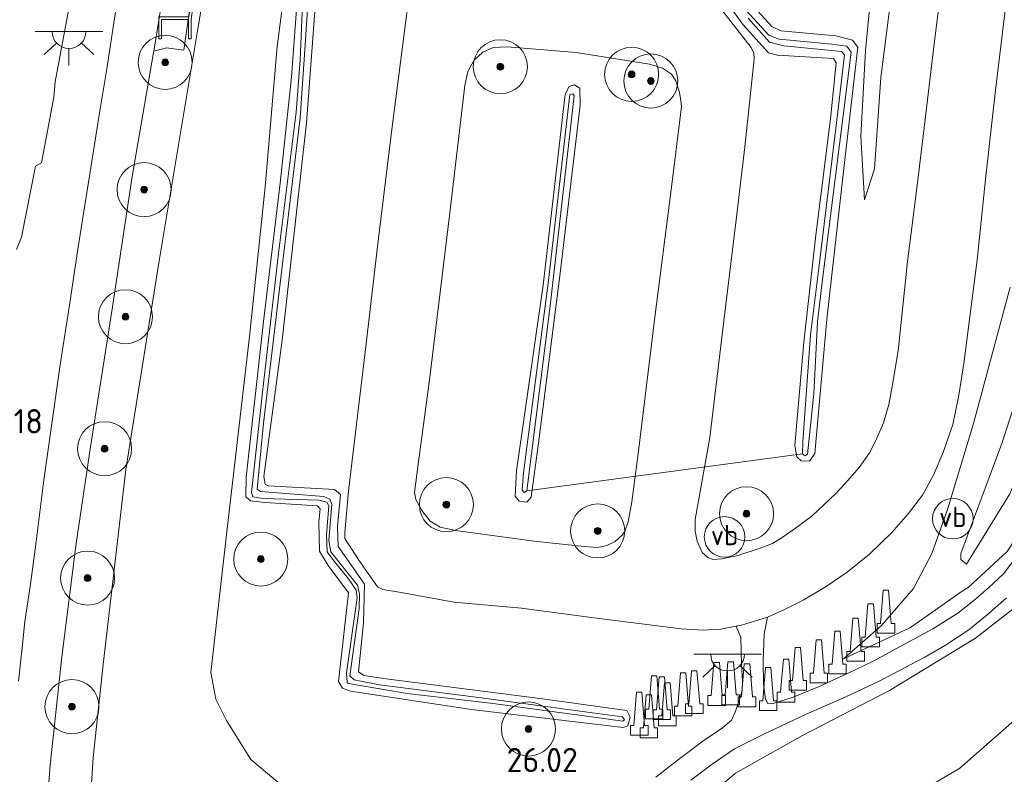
# Model space of a CAD drawing. Extents: x 184075 to 186166, y 346026 to 349063.
# Tile 8 of 136: x 184403 to 184476, y 346541 to 346597. Entities that reach past the tile are written whole.
import ezdxf
from ezdxf.enums import TextEntityAlignment as Align

# ---------------------------------------------------------------- set-up
doc = ezdxf.new("R2010")
doc.units = 0
for name, color, linetype, lineweight in [('B-ME-BV-GELEIDECONSTRUCTIE-S', 210, 'Continuous', 25), ('B-ME-GR-BOOM-S', 90, 'Continuous', 25), ('B-ME-GR-GRAS-GV', 60, 'Continuous', 13), ('B-ME-GR-HAAG-G', 90, 'GR-HAAG1', 13), ('B-ME-GW-TALUD_KRUIN-G', 90, 'Continuous', 18), ('B-ME-GW-TALUD_TEEN-G', 90, 'Continuous', 18), ('B-ME-IE-MEUBILAIR_WEGMEUBILAIR-S', 7, 'Continuous', 25), ('B-ME-IE-TERREINAFSCHEIDING_DOORGANG-G', 210, 'Continuous', 18), ('B-ME-IE-TERREINAFSCHEIDING_KUNSTMATIG_HEKWERK-G', 20, 'IE-TERREINAFSCHEIDING-KUNSTMATIG', 18), ('B-ME-KW-KUNSTWERK_DUIKER-G', 170, 'Continuous', 18), ('B-ME-OG-HOOGTEPUNT-S', 7, 'Continuous', 25), ('B-ME-OG-TERREIN_GROEN_TUIN-GV', 7, 'Continuous', 18), ('B-ME-OG-WATER_SLOOT-G', 120, 'Continuous', 18), ('B-ME-OG-WATER_SLOOT-GV', 120, 'Continuous', 18), ('B-ME-VH-VERHARDING_ASFALT-GV', 252, 'Continuous', 18), ('B-ME-VH-VERHARDING_HALFVERHARDING-GV', 252, 'Continuous', 18), ('B-ME-VH-VERHARDING_STRAATBAKSTEEN-GV', 252, 'Continuous', 18), ('B-ME-VW-VERKEERSTEKEN_DRAAGCONSTRUCTIE-S', 7, 'Continuous', 25)]:
    doc.layers.add(name, color=color, linetype=linetype, lineweight=lineweight)
doc.styles.add('NLCS-ISO', font='NLCS-ISO.ttf')
doc.styles.add('NLCS-ISO-ANNOTATIVE-T18', font='NLCS-ISO.ttf', dxfattribs={"height": 1.8})
doc.linetypes.add('GR-HAAG1', pattern='A,6,[176,NLCS.SHX,S=0.125,R=0,X=0,Y=0],-2', length=8)
doc.linetypes.add('IE-TERREINAFSCHEIDING-KUNSTMATIG', pattern='A,4,[82,NLCS.SHX,S=0.75,R=90,X=0,Y=0],4,-2', length=10)

# ---------------------------------------------------------------- blocks, each defined once
blk = doc.blocks.new('SAL-HOOGTELABEL-SO')
at = {"color": 0, "linetype": 'ByBlock', "lineweight": -2, "style": 'NLCS-ISO-ANNOTATIVE-T18'}
blk.add_attdef('HOOGTE', text='', height=1.8, dxfattribs=at).set_placement((2.788, 0), align=Align.RIGHT)
blk = doc.blocks.new('SIE-WEG_GELEIDECONSTRUCTIE-SO')
at = {"color": 0, "linetype": 'ByBlock', "lineweight": 18}
blk.add_lwpolyline([(0.402, -0.867), (0.202, 1.587), (-0.202, 1.587), (-0.402, -0.867), (-0.65, -0.867), (-0.65, -1.587), (0.65, -1.587), (0.65, -0.867)], close=True, dxfattribs=at)
blk = doc.blocks.new('SIE-WEG_ZITBANK-SO')
at = {"color": 0, "linetype": 'ByBlock', "lineweight": 18}
blk.add_lwpolyline([(-0.912, -1.631), (-0.912, -0.2), (1.088, -0.2), (1.088, -1.631), (1.288, -1.631), (1.288, -0.212), (1.536, 1.777), (1.335, 1.777), (1.113, 0), (-1.112, 0), (-1.112, -1.631)], close=True, dxfattribs=at)
blk = doc.blocks.new('SGR-BOOM_01-SO')
at = {"linetype": 'ByBlock', "lineweight": 18}
h = blk.add_hatch(color=0, dxfattribs=at)
h.dxf.hatch_style = 1
edge = h.paths.add_edge_path()
edge.add_arc((0, 0), 0.25, 0, 360)
at = {"color": 0, "linetype": 'ByBlock', "lineweight": 18}
for radius in [2, 0.25]:
    blk.add_circle((0, 0), radius, dxfattribs=at)
blk = doc.blocks.new('SKL-ET_OV_LICHTPUNT-SO')
at = {"color": 0, "linetype": 'ByBlock', "lineweight": 18}
for points in [[(-1.25, 0), (-2.5, 0)], [(1.25, 0), (2.5, 0)], [(-0.915, -0.851), (-1.831, -1.703)], [(0, -1.25), (0, -2.5)], [(0.915, -0.851), (1.831, -1.703)]]:
    blk.add_lwpolyline(points, dxfattribs=at)
blk.add_lwpolyline([(0, 0), (1.25, 0, -1), (-1.25, 0)], format="xyb", close=True, dxfattribs=at)
blk = doc.blocks.new('SIE-WEG_PAAL_VERKEERSBORD-SO')
at = {"color": 0, "linetype": 'ByBlock', "lineweight": 18}
blk.add_circle((0, 0), 1.5, dxfattribs=at)
at = {"color": 0, "linetype": 'ByBlock', "lineweight": 18, "style": 'NLCS-ISO'}
blk.add_text('vb', height=1.5, dxfattribs=at).set_placement((0, 0.132), align=Align.MIDDLE_CENTER)

msp = doc.modelspace()

# ---------------------------------------------------------------- linework, layer by layer
at = {"layer": 'B-ME-GR-GRAS-GV'}
for points in [[(184418.291, 346608.666, 27.959), (184416.167, 346595.923, 27.831), (184413.299, 346578.773, 27.804), (184410.844, 346563.313, 27.817), (184409.159, 346548.902, 27.906), (184408.412, 346542.017, 27.993), (184407.395, 346525.679, 28.115)], [(184407.395, 346525.679, 28.115), (184408.412, 346542.017, 27.993), (184409.159, 346548.902, 27.906), (184410.844, 346563.313, 27.817), (184413.299, 346578.773, 27.804), (184416.167, 346595.923, 27.831), (184418.291, 346608.666, 27.959)], [(184404.7, 346534.36, 28.195), (184405.233, 346541.435, 28.164), (184406.111, 346549.462, 28.065), (184407.17, 346557.836, 28.043), (184408.224, 346565, 27.999), (184409.794, 346575.032, 27.959), (184411.314, 346584.997, 27.927), (184412.883, 346594.174, 27.94), (184412.9, 346594.279, 27.94), (184413.854, 346594.522, 27.858), (184415.131, 346594.357, 27.783), (184416.11, 346601.304, 27.8)], [(184466.24, 346601.286, 26.403), (184465.59, 346594.341, 26.369), (184465.232, 346587.995, 26.49), (184465.504, 346583.269, 26.494), (184466.235, 346585.562, 26.713), (184466.721, 346592.336, 26.93), (184467.825, 346601.041, 27.337)], [(184467.825, 346601.041, 27.337), (184466.721, 346592.336, 26.93), (184466.235, 346585.562, 26.713), (184465.504, 346583.269, 26.494), (184465.232, 346587.995, 26.49), (184465.59, 346594.341, 26.369), (184466.24, 346601.286, 26.403)], [(184423.504, 346539.007, 26.283), (184420.079, 346541.863, 26.384), (184418.294, 346544.758, 26.405), (184417.507, 346546.334, 26.38), (184417.119, 346548.303, 26.331), (184418.325, 346558.932, 26.259), (184419.983, 346573.156, 26.235), (184421.143, 346584.24, 26.186), (184422.041, 346594.621, 26.302), (184422.87, 346601.079, 26.315)], [(184422.87, 346601.079, 26.315), (184422.041, 346594.621, 26.302), (184421.143, 346584.24, 26.186), (184419.983, 346573.156, 26.235), (184418.325, 346558.932, 26.259), (184417.119, 346548.303, 26.331), (184417.507, 346546.334, 26.38), (184418.294, 346544.758, 26.405), (184420.079, 346541.863, 26.384), (184423.504, 346539.007, 26.283)], [(184471.415, 346600.864, 27.482), (184470.647, 346594.637, 27.103), (184469.925, 346588.609, 26.845), (184469.319, 346583.743, 26.619), (184468.685, 346578.705, 26.448), (184468.347, 346575.408, 26.355), (184467.987, 346572.117, 26.307), (184467.558, 346569.474, 26.32), (184467.3, 346568.135, 26.324), (184466.914, 346566.771, 26.323), (184466.344, 346565.472, 26.33), (184465.865, 346564.562, 26.346), (184465.108, 346563.463, 26.345), (184464.272, 346562.503, 26.331), (184463.421, 346561.569, 26.324), (184462.5, 346560.719, 26.333), (184461.631, 346559.9, 26.333), (184460.405, 346558.977, 26.329), (184459.491, 346558.347, 26.323), (184458.699, 346557.855, 26.335), (184457.721, 346557.473, 26.326), (184456.136, 346556.966, 26.322), (184454.978, 346556.715, 26.329), (184454.3, 346556.663, 26.342), (184453.902, 346556.812, 26.337), (184453.498, 346557.173, 26.336), (184453.128, 346558.014, 26.318), (184452.978, 346558.749, 26.309), (184452.981, 346559.615, 26.346), (184454.069, 346565.69, 26.294), (184455.1, 346574.321, 26.324), (184456.017, 346581.802, 26.305), (184456.638, 346587.209, 26.344), (184457.185, 346592.3, 26.281), (184457.329, 346593.721, 26.286), (184457.312, 346594.125, 26.31), (184457.122, 346594.547, 26.316), (184454.996, 346597.277, 26.294)], [(184423.985, 346599.478, 25.899), (184423.731, 346593.635, 25.857), (184423.441, 346589.777, 25.935), (184422.131, 346579.296, 25.919), (184420.945, 346569.05, 25.847), (184420.14, 346561.624, 25.855), (184420.244, 346561.293, 25.86), (184420.982, 346561.176, 25.855), (184425.116, 346561.058, 25.908), (184425.723, 346560.916, 25.93), (184425.853, 346560.635, 25.923), (184425.681, 346558.476, 25.86), (184425.726, 346557.24, 25.846), (184426.159, 346556.652, 25.857), (184427.389, 346555.125, 25.881), (184427.874, 346554.399, 25.903), (184427.948, 346553.825, 25.898), (184427.167, 346548.287, 25.838), (184427.208, 346547.567, 25.838), (184427.314, 346547.487, 25.837), (184431.649, 346546.737, 25.819), (184437.834, 346546.042, 25.708), (184445.833, 346544.95, 25.678), (184447.625, 346544.697, 25.626), (184447.746, 346544.795, 25.636), (184447.601, 346545.009, 25.632), (184445.364, 346545.324, 25.644), (184436.765, 346546.472, 25.721), (184429.601, 346547.383, 25.784), (184427.741, 346547.763, 25.811), (184427.421, 346548.06, 25.819), (184428.095, 346553.025, 25.921), (184428.122, 346554.091, 25.93), (184427.973, 346554.766, 25.91), (184426, 346557.218, 25.919), (184425.852, 346558.074, 25.893), (184426.074, 346560.75, 25.944), (184425.927, 346561.133, 25.941), (184425.487, 346561.333, 25.93), (184420.796, 346561.693, 25.903), (184420.557, 346561.86, 25.898), (184421.035, 346566.759, 25.891), (184422.332, 346577.717, 25.895), (184423.744, 346589.345, 25.88), (184424.116, 346594.742, 25.827), (184424.391, 346598.951, 25.878)], [(184423.565, 346598.755, 26.311), (184423.097, 346592.35, 26.246), (184422.252, 346584.515, 26.231), (184421.023, 346574.265, 26.236), (184419.751, 346562.759, 26.235), (184419.727, 346561.289, 26.262), (184420.067, 346561.014, 26.232), (184421.121, 346560.879, 26.213), (184425.034, 346560.646, 26.362), (184425.228, 346560.405, 26.376), (184425.117, 346559.457, 26.364), (184425.18, 346557.285, 26.36), (184425.805, 346556.206, 26.368), (184427.324, 346554.194, 26.369), (184426.572, 346547.646, 26.265), (184426.869, 346547.131, 26.23), (184427.474, 346546.92, 26.239), (184436.424, 346545.55, 26.205), (184447.655, 346544.231, 26.102), (184448.002, 346544.345, 26.083), (184448.157, 346545.005, 26.083), (184447.919, 346545.478, 26.11), (184441.676, 346546.34, 26.151), (184430.11, 346547.835, 26.216), (184428.443, 346548.086, 26.197), (184428.057, 346548.343, 26.204), (184428.436, 346551.985, 26.217), (184428.489, 346554.826, 26.375), (184427.661, 346556.05, 26.379), (184426.542, 346557.634, 26.409), (184426.503, 346559.133, 26.425), (184426.715, 346561.464, 26.371), (184426.272, 346561.832, 26.364), (184421.369, 346562.116, 26.269), (184421.16, 346562.234, 26.276), (184421.059, 346562.815, 26.273), (184422.412, 346572.882, 26.249), (184424.203, 346588.987, 26.247), (184424.864, 346597.88, 26.219)], [(184424.864, 346597.88, 26.219), (184424.203, 346588.987, 26.247), (184422.412, 346572.882, 26.249), (184421.059, 346562.815, 26.273), (184421.16, 346562.234, 26.276), (184421.369, 346562.116, 26.269), (184426.272, 346561.832, 26.364), (184426.715, 346561.464, 26.371), (184426.503, 346559.133, 26.425), (184426.542, 346557.634, 26.409), (184427.661, 346556.05, 26.379), (184428.489, 346554.826, 26.375), (184428.436, 346551.985, 26.217), (184428.057, 346548.343, 26.204), (184428.443, 346548.086, 26.197), (184430.11, 346547.835, 26.216), (184441.676, 346546.34, 26.151), (184447.919, 346545.478, 26.11), (184448.157, 346545.005, 26.083), (184448.002, 346544.345, 26.083), (184447.655, 346544.231, 26.102), (184436.424, 346545.55, 26.205), (184427.474, 346546.92, 26.239), (184426.869, 346547.131, 26.23), (184426.572, 346547.646, 26.265), (184427.324, 346554.194, 26.369), (184425.805, 346556.206, 26.368), (184425.18, 346557.285, 26.36), (184425.117, 346559.457, 26.364), (184425.228, 346560.405, 26.376), (184425.034, 346560.646, 26.362), (184421.121, 346560.879, 26.213), (184420.067, 346561.014, 26.232), (184419.727, 346561.289, 26.262), (184419.751, 346562.759, 26.235), (184421.023, 346574.265, 26.236), (184422.252, 346584.515, 26.231), (184423.097, 346592.35, 26.246), (184423.565, 346598.755, 26.311)], [(184455.405, 346597.764, 26.315), (184456.537, 346596.233, 26.31), (184458.392, 346594.17, 26.261), (184459.076, 346593.996, 26.255), (184463.222, 346593.75, 26.215), (184463.408, 346593.414, 26.246), (184462.994, 346589.265, 26.291), (184461.901, 346580.668, 26.197), (184461.022, 346572.744, 26.14), (184460.362, 346565.103, 26.095), (184460.51, 346564.248, 26.076), (184460.817, 346563.953, 26.095), (184461.438, 346563.933, 26.159), (184461.824, 346564.511, 26.19), (184462.729, 346574.447, 26.165), (184464.01, 346585.812, 26.212), (184465.015, 346594.57, 26.307), (184464.625, 346595.106, 26.292), (184463.374, 346595.413, 26.238), (184459.325, 346595.775, 26.232), (184458.636, 346596.104, 26.254), (184456.49, 346598.471, 26.282)], [(184456.49, 346598.471, 26.282), (184458.636, 346596.104, 26.254), (184459.325, 346595.775, 26.232), (184463.374, 346595.413, 26.238), (184464.625, 346595.106, 26.292), (184465.015, 346594.57, 26.307), (184464.01, 346585.812, 26.212), (184462.729, 346574.447, 26.165), (184461.824, 346564.511, 26.19), (184461.438, 346563.933, 26.159), (184460.817, 346563.953, 26.095), (184460.51, 346564.248, 26.076), (184460.362, 346565.103, 26.095), (184461.022, 346572.744, 26.14), (184461.901, 346580.668, 26.197), (184462.994, 346589.265, 26.291), (184463.408, 346593.414, 26.246), (184463.222, 346593.75, 26.215), (184459.076, 346593.996, 26.255), (184458.392, 346594.17, 26.261), (184456.537, 346596.233, 26.31), (184455.405, 346597.764, 26.315)], [(184456.904, 346596.732, 25.847), (184458.479, 346594.957, 25.865), (184459.529, 346594.684, 25.838), (184463.803, 346594.268, 25.823), (184464.02, 346594.009, 25.809), (184463.532, 346589.78, 25.778), (184462.086, 346577.827, 25.74), (184461.5, 346573.301, 25.671), (184461.172, 346568.505, 25.605), (184460.94, 346565.372, 25.672), (184460.924, 346564.471, 25.716), (184461.127, 346564.326, 25.713), (184461.296, 346564.453, 25.713), (184461.744, 346568.928, 25.675), (184462.031, 346574.262, 25.746), (184462.401, 346577.391, 25.74), (184463.354, 346585.033, 25.756), (184464.527, 346594.21, 25.781), (184464.201, 346594.662, 25.785), (184463.094, 346594.81, 25.77), (184459.199, 346595.178, 25.845), (184458.432, 346595.469, 25.862), (184455.925, 346598.199, 25.839)], [(184476.734, 346556.827, 24.041), (184475.8, 346555.59, 24.167), (184474.713, 346554.6, 24.395), (184473.599, 346553.638, 24.547), (184472.42, 346552.681, 24.7), (184470.561, 346551.527, 24.92), (184468.526, 346550.426, 25.215), (184466.144, 346549.127, 25.491), (184464.295, 346548.249, 25.703), (184462.106, 346547.25, 25.814), (184460.225, 346546.479, 25.879), (184458.674, 346545.976, 25.882), (184458.348, 346546.007, 25.892), (184458.178, 346546.325, 25.911), (184458.032, 346547.459, 25.998), (184458.002, 346549.133, 26.151), (184458.087, 346551.157, 26.264), (184458.333, 346552.399, 26.318), (184459.586, 346552.961, 26.311), (184461.02, 346553.681, 26.318), (184462.673, 346554.671, 26.326), (184464.22, 346555.73, 26.322), (184465.876, 346557.064, 26.309), (184467.538, 346558.663, 26.303), (184468.748, 346560.035, 26.298), (184469.796, 346561.433, 26.29), (184470.606, 346562.898, 26.296), (184471.361, 346564.654, 26.301), (184472.041, 346566.66, 26.299), (184472.491, 346568.82, 26.31), (184472.854, 346571.178, 26.337), (184473.847, 346578.841, 26.417), (184474.498, 346585.041, 26.683), (184475.196, 346591.396, 27.059), (184475.989, 346597.917, 27.336)], [(184431.656, 346597.285, 26.369), (184430.543, 346588.684, 26.362), (184429.537, 346580.446, 26.32), (184428.594, 346572.427, 26.32), (184427.758, 346565.438, 26.337), (184427.309, 346561.712, 26.346), (184427.04, 346558.666, 26.352), (184427.036, 346558.222, 26.358), (184428.073, 346556.625, 26.366), (184429.475, 346554.642, 26.334), (184429.853, 346554.454, 26.335), (184431.207, 346554.215, 26.346), (184435.115, 346553.5, 26.359), (184440.118, 346553.052, 26.359), (184445.474, 346552.354, 26.366), (184449.584, 346551.837, 26.342), (184451.933, 346551.531, 26.313), (184453.53, 346551.424, 26.307), (184454.882, 346551.508, 26.305), (184456.008, 346551.724, 26.313), (184456.363, 346550.896, 26.226), (184456.412, 346548.874, 26.173), (184456.48, 346547.691, 26.039), (184456.447, 346546.932, 25.956), (184456.181, 346546.083, 25.907), (184455.935, 346545.363, 25.916), (184455.666, 346544.782, 25.916), (184455.008, 346544.202, 25.885), (184453.533, 346543.214, 25.85), (184451.74, 346541.867, 25.762), (184450.067, 346540.559, 25.669)], [(184476.074, 346557.259, 24.157), (184473.19, 346554.59, 24.656), (184472.733, 346554.311, 24.732), (184468.904, 346551.623, 24.914), (184463.942, 346549.32, 25.756), (184466.759, 346551.78, 25.753), (184469.127, 346554.525, 25.761), (184470.495, 346557.1, 25.994), (184471.681, 346560.442, 26.056), (184473.581, 346566.721, 26.033), (184476.279, 346576.822, 26.052)], [(184476.279, 346576.822, 26.052), (184473.581, 346566.721, 26.033), (184471.681, 346560.442, 26.056), (184470.495, 346557.1, 25.994), (184469.127, 346554.525, 25.761), (184466.759, 346551.78, 25.753), (184463.942, 346549.32, 25.756), (184468.904, 346551.623, 24.914), (184472.733, 346554.311, 24.732), (184473.19, 346554.59, 24.656), (184476.074, 346557.259, 24.157)], [(184477.876, 346571.999, 25.327), (184475.664, 346565.241, 25.334), (184472.625, 346557.113, 25.28), (184472.625, 346556.667, 25.3), (184473.063, 346556.326, 25.312), (184476.264, 346561.521, 25.256)], [(184476.264, 346561.521, 25.256), (184473.063, 346556.326, 25.312), (184472.625, 346556.667, 25.3), (184472.625, 346557.113, 25.28), (184475.664, 346565.241, 25.334), (184477.876, 346571.999, 25.327)], [(184477.948, 346554.133, 24.117), (184473.732, 346550.843, 24.668), (184467.361, 346546.973, 25.48), (184460.911, 346543.647, 25.635), (184455.951, 346540.861, 25.433), (184451.454, 346537.022, 25.264), (184449.959, 346535.661, 25.282), (184448.943, 346534.356, 25.282), (184447.316, 346531.811, 25.294), (184445.668, 346529.224, 25.258), (184444.869, 346527.281, 25.27), (184443.739, 346523.482, 25.226), (184443.368, 346519.069, 25.234), (184443.806, 346509.025, 25.286), (184444.432, 346505.448, 25.304), (184444.901, 346503.437, 25.266), (184445.818, 346501.365, 25.236), (184448.136, 346498.202, 25.22), (184451.015, 346495.799, 25.306)], [(184451.015, 346495.799, 25.306), (184448.136, 346498.202, 25.22), (184445.818, 346501.365, 25.236), (184444.901, 346503.437, 25.266), (184444.432, 346505.448, 25.304), (184443.806, 346509.025, 25.286), (184443.368, 346519.069, 25.234), (184443.739, 346523.482, 25.226), (184444.869, 346527.281, 25.27), (184445.668, 346529.224, 25.258), (184447.316, 346531.811, 25.294), (184448.943, 346534.356, 25.282), (184449.959, 346535.661, 25.282), (184451.454, 346537.022, 25.264), (184455.951, 346540.861, 25.433), (184460.911, 346543.647, 25.635), (184467.361, 346546.973, 25.48), (184473.732, 346550.843, 24.668), (184477.948, 346554.133, 24.117)], [(184452.648, 346540.343, 25.726), (184454.236, 346541.526, 25.794), (184455.875, 346542.643, 25.84), (184458.055, 346543.744, 25.878), (184461.197, 346545.209, 25.885), (184464.083, 346546.478, 25.835), (184466.634, 346547.692, 25.591), (184469.974, 346549.433, 25.177), (184471.49, 346550.311, 24.92), (184473.236, 346551.458, 24.729), (184474.574, 346552.567, 24.572), (184476.014, 346553.83, 24.327)], [(184478.337, 346502.882, 22.159), (184471.148, 346500.318, 22.177), (184467.998, 346499.641, 22.147), (184465.677, 346499.458, 22.179), (184463.588, 346499.638, 22.159), (184460.357, 346500.09, 22.215), (184456.824, 346501.381, 22.26), (184455.68, 346502.078, 22.274), (184454.205, 346503.018, 22.286), (184452.8, 346504.641, 22.278), (184451.303, 346509.683, 22.248), (184450.569, 346517.297, 22.306), (184450.69, 346520.558, 22.302), (184452.075, 346524.55, 22.274), (184454.971, 346528.965, 22.225), (184460.434, 346533.416, 22.234), (184468.459, 346538.808, 22.111), (184472.569, 346541.216, 22.133), (184476.981, 346545.097, 22.056)], [(184476.981, 346545.097, 22.056), (184472.569, 346541.216, 22.133), (184468.459, 346538.808, 22.111), (184460.434, 346533.416, 22.234), (184454.971, 346528.965, 22.225), (184452.075, 346524.55, 22.274), (184450.69, 346520.558, 22.302), (184450.569, 346517.297, 22.306), (184451.303, 346509.683, 22.248), (184452.8, 346504.641, 22.278), (184454.205, 346503.018, 22.286), (184455.68, 346502.078, 22.274), (184456.824, 346501.381, 22.26), (184460.357, 346500.09, 22.215), (184463.588, 346499.638, 22.159), (184465.677, 346499.458, 22.179), (184467.998, 346499.641, 22.147), (184471.148, 346500.318, 22.177), (184478.337, 346502.882, 22.159)]]:
    msp.add_polyline3d(points, dxfattribs=at)
for points in [[(184451.555, 346592.084, 26.316), (184451.79, 346591.329, 26.327), (184451.9, 346590.804, 26.327), (184451.961, 346590.181, 26.35), (184451.207, 346584.013, 26.329), (184449.993, 346574.6, 26.322), (184448.777, 346564.681, 26.318), (184448.297, 346560.922, 26.299), (184448.018, 346559.443, 26.328), (184447.802, 346558.805, 26.345), (184447.597, 346558.498, 26.344), (184447.046, 346557.993, 26.353), (184446.444, 346557.701, 26.348), (184445.764, 346557.549, 26.35), (184444.75, 346557.63, 26.348), (184441.054, 346558.028, 26.339), (184435.225, 346558.803, 26.368), (184434.108, 346559.065, 26.362), (184433.367, 346559.505, 26.359), (184432.739, 346560.285, 26.35), (184432.298, 346561.11, 26.35), (184432.204, 346561.61, 26.346), (184432.409, 346563.151, 26.315), (184433.322, 346569.948, 26.359), (184434.806, 346582.322, 26.307), (184435.923, 346591.753, 26.325), (184436.139, 346592.769, 26.347), (184436.599, 346593.595, 26.337), (184437.256, 346594.219, 26.329), (184438.033, 346594.548, 26.335), (184439.066, 346594.595, 26.327), (184444.171, 346594.19, 26.366), (184449.6, 346593.32, 26.32), (184450.544, 346593.032, 26.308), (184451.217, 346592.586, 26.321)], [(184444.444, 346591.55, 26.2), (184444.454, 346590.281, 26.19), (184443.014, 346578.062, 26.197), (184441.374, 346565.277, 26.209), (184440.839, 346561.268, 26.203), (184440.503, 346560.901, 26.189), (184439.953, 346560.988, 26.181), (184439.645, 346561.338, 26.219), (184439.738, 346563.224, 26.262), (184441.726, 346576.957, 26.211), (184443.363, 346591.093, 26.167), (184443.637, 346591.669, 26.203), (184444.043, 346591.797, 26.212)], [(184439.953, 346560.988, 26.181), (184440.503, 346560.901, 26.189), (184440.839, 346561.268, 26.203), (184441.374, 346565.277, 26.209), (184443.014, 346578.062, 26.197), (184444.454, 346590.281, 26.19), (184444.444, 346591.55, 26.2), (184444.043, 346591.797, 26.212), (184443.637, 346591.669, 26.203), (184443.363, 346591.093, 26.167), (184441.726, 346576.957, 26.211), (184439.738, 346563.224, 26.262), (184439.645, 346561.338, 26.219)], [(184440.181, 346561.784, 25.789), (184440.311, 346561.628, 25.799), (184440.503, 346561.736, 25.808), (184442.249, 346575.443, 25.79), (184444.019, 346590.981, 25.877), (184443.925, 346591.115, 25.892), (184443.692, 346591.072, 25.922), (184442.128, 346577.308, 25.819), (184440.273, 346563.071, 25.83)]]:
    msp.add_polyline3d(points, close=True, dxfattribs=at)
at = {"layer": 'B-ME-GR-HAAG-G'}
for points in [[(184405.611, 346592.013, 28.149), (184407.299, 346601.134, 28.21), (184408.954, 346607.922, 28.199), (184410.145, 346612.346, 28.197)], [(184403.122, 346580.517, 28.206), (184404.153, 346585.78, 28.297), (184404.586, 346586.013, 28.249), (184405.502, 346590.88, 28.258)]]:
    msp.add_polyline3d(points, dxfattribs=at)
at = {"layer": 'B-ME-GW-TALUD_KRUIN-G'}
for points in [[(184465.504, 346583.269, 26.494), (184466.235, 346585.562, 26.713), (184466.721, 346592.336, 26.93), (184467.825, 346601.041, 27.337), (184468.366, 346606.564, 27.716), (184467.935, 346608.766, 27.764), (184467.065, 346609.749, 27.728), (184464.71, 346610.745, 27.8), (184459.162, 346612.016, 27.823), (184447.88, 346614.057, 27.888), (184435.933, 346616.406, 27.919), (184429.524, 346617.447, 28.039), (184425.424, 346616.694, 27.925), (184423.392, 346616.098, 27.936), (184421.699, 346614.991, 27.97), (184420.267, 346613.211, 27.89), (184418.987, 346610.657, 27.921), (184418.291, 346608.666, 27.959)], [(184473.063, 346556.326, 25.312), (184476.264, 346561.521, 25.256), (184477.242, 346563.881, 25.26), (184478.344, 346566.977, 25.228), (184481.785, 346577.021, 25.081), (184484.896, 346582.897, 25.117), (184486.674, 346585.155, 25.189), (184489.06, 346587.245, 25.212), (184491.872, 346589.338, 25.125), (184494.484, 346590.971, 25.121), (184496.588, 346592.006, 25.141), (184498.958, 346593.041, 25.133), (184501.437, 346593.758, 25.107), (184504.63, 346594.201, 25.093), (184507.475, 346594.206, 25.073), (184510.983, 346593.724, 25.157), (184515.888, 346593.218, 25.164), (184525.743, 346592.055, 25.179), (184535.56, 346589.194, 25.214), (184550.764, 346584.45, 25.175), (184559.451, 346583.309, 25.205), (184562.935, 346583.264, 25.259), (184566.418, 346583.538, 25.262), (184568.227, 346583.814, 25.317)], [(184476.279, 346576.822, 26.052), (184473.581, 346566.721, 26.033), (184471.681, 346560.442, 26.056), (184470.495, 346557.1, 25.994), (184469.127, 346554.525, 25.761), (184466.759, 346551.78, 25.753), (184463.942, 346549.32, 25.756)], [(184451.015, 346495.799, 25.306), (184448.136, 346498.202, 25.22), (184445.818, 346501.365, 25.236), (184444.901, 346503.437, 25.266), (184444.432, 346505.448, 25.304), (184443.806, 346509.025, 25.286), (184443.368, 346519.069, 25.234), (184443.739, 346523.482, 25.226), (184444.869, 346527.281, 25.27), (184445.668, 346529.224, 25.258), (184447.316, 346531.811, 25.294), (184448.943, 346534.356, 25.282), (184449.959, 346535.661, 25.282), (184451.454, 346537.022, 25.264), (184455.951, 346540.861, 25.433), (184460.911, 346543.647, 25.635), (184467.361, 346546.973, 25.48), (184473.732, 346550.843, 24.668), (184477.948, 346554.133, 24.117), (184482.552, 346560.629, 23.289), (184487.13, 346569.602, 22.215)]]:
    msp.add_polyline3d(points, dxfattribs=at)
at = {"layer": 'B-ME-GW-TALUD_TEEN-G'}
for points in [[(184465.504, 346583.269, 26.494), (184465.232, 346587.995, 26.49), (184465.59, 346594.341, 26.369), (184466.24, 346601.286, 26.403), (184466.078, 346604.163, 26.432), (184465.718, 346604.943, 26.423), (184460.938, 346605.63, 26.4), (184455.359, 346606.406, 26.407), (184445.324, 346607.947, 26.377), (184434.147, 346610.437, 26.478), (184429.617, 346611.121, 26.575), (184426.737, 346611.363, 26.586), (184425.302, 346610.822, 26.57), (184424.772, 346610.278, 26.52), (184424.466, 346608.972, 26.425), (184422.87, 346601.079, 26.315), (184422.041, 346594.621, 26.302), (184421.143, 346584.24, 26.186), (184419.983, 346573.156, 26.235), (184418.325, 346558.932, 26.259), (184417.119, 346548.303, 26.331), (184417.507, 346546.334, 26.38), (184418.294, 346544.758, 26.405), (184420.079, 346541.863, 26.384)], [(184603.144, 346586.606, 25.442), (184587.977, 346589.709, 25.459), (184576.973, 346589.783, 25.441), (184570.879, 346589.091, 25.566), (184564.334, 346588.517, 25.575), (184559.209, 346588.443, 25.521), (184554.21, 346588.98, 25.484), (184548.313, 346590.332, 25.458), (184540.09, 346593.205, 25.426), (184531.709, 346595.519, 25.465), (184522.482, 346596.462, 25.508), (184510.014, 346598.243, 25.462), (184504.214, 346598.47, 25.417), (184498.771, 346597.626, 25.413), (184493.64, 346595.956, 25.413), (184489.813, 346593.661, 25.423), (184485.204, 346588.913, 25.396), (184482.011, 346584.041, 25.375), (184480.503, 346580.64, 25.334), (184477.876, 346571.999, 25.327), (184475.664, 346565.241, 25.334), (184472.625, 346557.113, 25.28), (184472.625, 346556.667, 25.3), (184473.063, 346556.326, 25.312)], [(184565.742, 346574.849, 22.345), (184555.199, 346575.022, 22.282), (184549.501, 346575.849, 22.288), (184543.22, 346577.65, 22.327), (184534.502, 346580.822, 22.367), (184527.641, 346582.69, 22.358), (184518.708, 346584.154, 22.418), (184508.008, 346584.512, 22.439), (184499.519, 346583.892, 22.376), (184496.554, 346583.184, 22.37), (184494.059, 346582.104, 22.409), (184491.722, 346580.897, 22.332), (184489.526, 346579.095, 22.339), (184487.588, 346576.994, 22.31), (184484.804, 346572.252, 22.516), (184481.442, 346565.449, 23.166), (184476.074, 346557.259, 24.157), (184473.19, 346554.59, 24.656), (184472.733, 346554.311, 24.732), (184468.904, 346551.623, 24.914), (184463.942, 346549.32, 25.756)], [(184476.981, 346545.097, 22.056), (184472.569, 346541.216, 22.133), (184468.459, 346538.808, 22.111), (184460.434, 346533.416, 22.234), (184454.971, 346528.965, 22.225), (184452.075, 346524.55, 22.274), (184450.69, 346520.558, 22.302), (184450.569, 346517.297, 22.306), (184451.303, 346509.683, 22.248), (184452.8, 346504.641, 22.278), (184454.205, 346503.018, 22.286), (184455.68, 346502.078, 22.274), (184456.824, 346501.381, 22.26), (184460.357, 346500.09, 22.215), (184463.588, 346499.638, 22.159), (184465.677, 346499.458, 22.179), (184467.998, 346499.641, 22.147), (184471.148, 346500.318, 22.177), (184478.337, 346502.882, 22.159)], [(184443.429, 346475.701, 25.836), (184439.311, 346476.302, 25.887), (184435.843, 346477.42, 25.757), (184432.587, 346478.85, 25.809), (184430.54, 346480.804, 25.833), (184429.642, 346482.795, 25.885), (184428.858, 346489.798, 25.757), (184428.481, 346499.962, 25.622), (184428.688, 346514.887, 25.527), (184428.911, 346524.521, 25.866), (184428.626, 346529.848, 25.882), (184427.864, 346533.728, 25.977), (184426.278, 346536.465, 26.093), (184423.504, 346539.007, 26.283), (184420.079, 346541.863, 26.384)]]:
    msp.add_polyline3d(points, dxfattribs=at)
at = {"layer": 'B-ME-IE-TERREINAFSCHEIDING_DOORGANG-G'}
for points in [[(184405.502, 346590.88, 28.258), (184405.611, 346592.013, 28.149)], [(184402.744, 346579.615, 28.2), (184403.122, 346580.517, 28.206)]]:
    msp.add_polyline3d(points, dxfattribs=at)
at = {"layer": 'B-ME-IE-TERREINAFSCHEIDING_KUNSTMATIG_HEKWERK-G'}
msp.add_polyline3d([(184418.291, 346608.666, 27.959), (184416.167, 346595.923, 27.831), (184413.299, 346578.773, 27.804), (184410.844, 346563.313, 27.817), (184409.159, 346548.902, 27.906), (184408.412, 346542.017, 27.993), (184407.395, 346525.679, 28.115), (184407.295, 346516.184, 28.125), (184406.987, 346509.04, 28.106), (184407.214, 346495.325, 28.198), (184407.59, 346483.294, 28.221)], dxfattribs=at)
at = {"layer": 'B-ME-KW-KUNSTWERK_DUIKER-G'}
msp.add_polyline3d([(184440.503, 346561.736, 25.808), (184460.924, 346564.471, 25.716)], dxfattribs=at)
at = {"layer": 'B-ME-OG-TERREIN_GROEN_TUIN-GV'}
msp.add_polyline3d([(184410.137, 346629.552, 28.574), (184410.509, 346627.905, 28.537), (184410.725, 346625.871, 28.561), (184410.861, 346623.789, 28.498), (184410.78, 346621.535, 28.409), (184410.668, 346617.817, 28.34), (184410.483, 346613.693, 28.227), (184410.145, 346612.346, 28.197), (184408.954, 346607.922, 28.199), (184407.299, 346601.134, 28.21), (184405.611, 346592.013, 28.149), (184405.502, 346590.88, 28.258), (184404.586, 346586.013, 28.249), (184404.153, 346585.78, 28.297), (184403.122, 346580.517, 28.206), (184402.744, 346579.615, 28.2)], dxfattribs=at)
at = {"layer": 'B-ME-OG-WATER_SLOOT-G'}
for points in [[(184423.565, 346598.755, 26.311), (184423.097, 346592.35, 26.246), (184422.252, 346584.515, 26.231), (184421.023, 346574.265, 26.236), (184419.751, 346562.759, 26.235), (184419.727, 346561.289, 26.262), (184420.067, 346561.014, 26.232), (184421.121, 346560.879, 26.213), (184425.034, 346560.646, 26.362), (184425.228, 346560.405, 26.376), (184425.117, 346559.457, 26.364), (184425.18, 346557.285, 26.36), (184425.805, 346556.206, 26.368), (184427.324, 346554.194, 26.369), (184426.572, 346547.646, 26.265), (184426.869, 346547.131, 26.23), (184427.474, 346546.92, 26.239), (184436.424, 346545.55, 26.205), (184447.655, 346544.231, 26.102), (184448.002, 346544.345, 26.083), (184448.157, 346545.005, 26.083), (184447.919, 346545.478, 26.11), (184441.676, 346546.34, 26.151), (184430.11, 346547.835, 26.216), (184428.443, 346548.086, 26.197), (184428.057, 346548.343, 26.204), (184428.436, 346551.985, 26.217), (184428.489, 346554.826, 26.375), (184427.661, 346556.05, 26.379), (184426.542, 346557.634, 26.409), (184426.503, 346559.133, 26.425), (184426.715, 346561.464, 26.371), (184426.272, 346561.832, 26.364), (184421.369, 346562.116, 26.269), (184421.16, 346562.234, 26.276), (184421.059, 346562.815, 26.273), (184422.412, 346572.882, 26.249), (184424.203, 346588.987, 26.247), (184424.864, 346597.88, 26.219)], [(184455.405, 346597.764, 26.315), (184456.537, 346596.233, 26.31), (184458.392, 346594.17, 26.261), (184459.076, 346593.996, 26.255), (184463.222, 346593.75, 26.215), (184463.408, 346593.414, 26.246), (184462.994, 346589.265, 26.291), (184461.901, 346580.668, 26.197), (184461.022, 346572.744, 26.14), (184460.362, 346565.103, 26.095), (184460.51, 346564.248, 26.076), (184460.817, 346563.953, 26.095), (184461.438, 346563.933, 26.159), (184461.824, 346564.511, 26.19), (184462.729, 346574.447, 26.165), (184464.01, 346585.812, 26.212), (184465.015, 346594.57, 26.307), (184464.625, 346595.106, 26.292), (184463.374, 346595.413, 26.238), (184459.325, 346595.775, 26.232), (184458.636, 346596.104, 26.254), (184456.49, 346598.471, 26.282)]]:
    msp.add_polyline3d(points, dxfattribs=at)
msp.add_polyline3d([(184444.043, 346591.797, 26.212), (184443.637, 346591.669, 26.203), (184443.363, 346591.093, 26.167), (184441.726, 346576.957, 26.211), (184439.738, 346563.224, 26.262), (184439.645, 346561.338, 26.219), (184439.953, 346560.988, 26.181), (184440.503, 346560.901, 26.189), (184440.839, 346561.268, 26.203), (184441.374, 346565.277, 26.209), (184443.014, 346578.062, 26.197), (184444.454, 346590.281, 26.19), (184444.444, 346591.55, 26.2)], close=True, dxfattribs=at)
at = {"layer": 'B-ME-OG-WATER_SLOOT-GV'}
for points in [[(184424.391, 346598.951, 25.878), (184424.116, 346594.742, 25.827), (184423.744, 346589.345, 25.88), (184422.332, 346577.717, 25.895), (184421.035, 346566.759, 25.891), (184420.557, 346561.86, 25.898), (184420.796, 346561.693, 25.903), (184425.487, 346561.333, 25.93), (184425.927, 346561.133, 25.941), (184426.074, 346560.75, 25.944), (184425.852, 346558.074, 25.893), (184426, 346557.218, 25.919), (184427.973, 346554.766, 25.91), (184428.122, 346554.091, 25.93), (184428.095, 346553.025, 25.921), (184427.421, 346548.06, 25.819), (184427.741, 346547.763, 25.811), (184429.601, 346547.383, 25.784), (184436.765, 346546.472, 25.721), (184445.364, 346545.324, 25.644), (184447.601, 346545.009, 25.632), (184447.746, 346544.795, 25.636), (184447.625, 346544.697, 25.626), (184445.833, 346544.95, 25.678), (184437.834, 346546.042, 25.708), (184431.649, 346546.737, 25.819), (184427.314, 346547.487, 25.837), (184427.208, 346547.567, 25.838), (184427.167, 346548.287, 25.838), (184427.948, 346553.825, 25.898), (184427.874, 346554.399, 25.903), (184427.389, 346555.125, 25.881), (184426.159, 346556.652, 25.857), (184425.726, 346557.24, 25.846), (184425.681, 346558.476, 25.86), (184425.853, 346560.635, 25.923), (184425.723, 346560.916, 25.93), (184425.116, 346561.058, 25.908), (184420.982, 346561.176, 25.855), (184420.244, 346561.293, 25.86), (184420.14, 346561.624, 25.855), (184420.945, 346569.05, 25.847), (184422.131, 346579.296, 25.919), (184423.441, 346589.777, 25.935), (184423.731, 346593.635, 25.857), (184423.985, 346599.478, 25.899)], [(184455.925, 346598.199, 25.839), (184458.432, 346595.469, 25.862), (184459.199, 346595.178, 25.845), (184463.094, 346594.81, 25.77), (184464.201, 346594.662, 25.785), (184464.527, 346594.21, 25.781), (184463.354, 346585.033, 25.756), (184462.401, 346577.391, 25.74), (184462.031, 346574.262, 25.746), (184461.744, 346568.928, 25.675), (184461.296, 346564.453, 25.713), (184461.127, 346564.326, 25.713), (184460.924, 346564.471, 25.716), (184460.94, 346565.372, 25.672), (184461.172, 346568.505, 25.605), (184461.5, 346573.301, 25.671), (184462.086, 346577.827, 25.74), (184463.532, 346589.78, 25.778), (184464.02, 346594.009, 25.809), (184463.803, 346594.268, 25.823), (184459.529, 346594.684, 25.838), (184458.479, 346594.957, 25.865), (184456.904, 346596.732, 25.847)]]:
    msp.add_polyline3d(points, dxfattribs=at)
msp.add_polyline3d([(184440.503, 346561.736, 25.808), (184440.311, 346561.628, 25.799), (184440.181, 346561.784, 25.789), (184440.273, 346563.071, 25.83), (184442.128, 346577.308, 25.819), (184443.692, 346591.072, 25.922), (184443.925, 346591.115, 25.892), (184444.019, 346590.981, 25.877), (184442.249, 346575.443, 25.79)], close=True, dxfattribs=at)
at = {"layer": 'B-ME-VH-VERHARDING_ASFALT-GV'}
for points in [[(184402.902, 346547.657, 28.121), (184403.155, 346550.12, 28.127), (184403.367, 346552.07, 28.109), (184403.771, 346554.842, 28.091), (184404.165, 346557.805, 28.067), (184404.77, 346562.53, 28.021), (184405.315, 346566.38, 28.002), (184405.995, 346571.232, 28.002), (184406.668, 346575.485, 28.004), (184407.29, 346579.617, 28.041), (184408.073, 346584.578, 28.05), (184408.946, 346590.018, 28.036), (184409.439, 346592.98, 28.016), (184410.041, 346597.027, 28.031), (184410.835, 346601.986, 28.03), (184411.901, 346608.302, 28.093), (184412.624, 346612.766, 28.138), (184413.483, 346618.576, 28.205), (184414.555, 346625.247, 28.276), (184414.615, 346626.311, 28.314), (184414.532, 346627.763, 28.3), (184414.36, 346628.926, 28.337)], [(184414.071, 346601.484, 27.936), (184412.9, 346594.279, 27.94), (184412.883, 346594.174, 27.94), (184411.314, 346584.997, 27.927), (184409.794, 346575.032, 27.959), (184408.224, 346565, 27.999), (184407.17, 346557.836, 28.043), (184406.111, 346549.462, 28.065), (184405.233, 346541.435, 28.164), (184404.7, 346534.36, 28.195)], [(184454.996, 346597.277, 26.294), (184457.122, 346594.547, 26.316), (184457.312, 346594.125, 26.31), (184457.329, 346593.721, 26.286), (184457.185, 346592.3, 26.281), (184456.638, 346587.209, 26.344), (184456.017, 346581.802, 26.305), (184455.1, 346574.321, 26.324), (184454.069, 346565.69, 26.294), (184452.981, 346559.615, 26.346), (184452.978, 346558.749, 26.309), (184453.128, 346558.014, 26.318), (184453.498, 346557.173, 26.336), (184453.902, 346556.812, 26.337), (184454.3, 346556.663, 26.342), (184454.978, 346556.715, 26.329), (184456.136, 346556.966, 26.322), (184457.721, 346557.473, 26.326), (184458.699, 346557.855, 26.335), (184459.491, 346558.347, 26.323), (184460.405, 346558.977, 26.329), (184461.631, 346559.9, 26.333), (184462.5, 346560.719, 26.333), (184463.421, 346561.569, 26.324), (184464.272, 346562.503, 26.331), (184465.108, 346563.463, 26.345), (184465.865, 346564.562, 26.346), (184466.344, 346565.472, 26.33), (184466.914, 346566.771, 26.323), (184467.3, 346568.135, 26.324), (184467.558, 346569.474, 26.32), (184467.987, 346572.117, 26.307), (184468.347, 346575.408, 26.355), (184468.685, 346578.705, 26.448), (184469.319, 346583.743, 26.619), (184469.925, 346588.609, 26.845), (184470.647, 346594.637, 27.103), (184471.415, 346600.864, 27.482)], [(184475.989, 346597.917, 27.336), (184475.196, 346591.396, 27.059), (184474.498, 346585.041, 26.683), (184473.847, 346578.841, 26.417), (184472.854, 346571.178, 26.337), (184472.491, 346568.82, 26.31), (184472.041, 346566.66, 26.299), (184471.361, 346564.654, 26.301), (184470.606, 346562.898, 26.296), (184469.796, 346561.433, 26.29), (184468.748, 346560.035, 26.298), (184467.538, 346558.663, 26.303), (184465.876, 346557.064, 26.309), (184464.22, 346555.73, 26.322), (184462.673, 346554.671, 26.326), (184461.02, 346553.681, 26.318), (184459.586, 346552.961, 26.311), (184458.333, 346552.399, 26.318), (184456.393, 346551.798, 26.316), (184456.008, 346551.724, 26.313), (184454.882, 346551.508, 26.305), (184453.53, 346551.424, 26.307), (184451.933, 346551.531, 26.313), (184449.584, 346551.837, 26.342), (184445.474, 346552.354, 26.366), (184440.118, 346553.052, 26.359), (184435.115, 346553.5, 26.359), (184431.207, 346554.215, 26.346), (184429.853, 346554.454, 26.335), (184429.475, 346554.642, 26.334), (184428.073, 346556.625, 26.366), (184427.036, 346558.222, 26.358), (184427.04, 346558.666, 26.352), (184427.309, 346561.712, 26.346), (184427.758, 346565.438, 26.337), (184428.594, 346572.427, 26.32), (184429.537, 346580.446, 26.32), (184430.543, 346588.684, 26.362), (184431.656, 346597.285, 26.369)]]:
    msp.add_polyline3d(points, dxfattribs=at)
msp.add_polyline3d([(184444.171, 346594.19, 26.366), (184439.066, 346594.595, 26.327), (184438.033, 346594.548, 26.335), (184437.256, 346594.219, 26.329), (184436.599, 346593.595, 26.337), (184436.139, 346592.769, 26.347), (184435.923, 346591.753, 26.325), (184434.806, 346582.322, 26.307), (184433.322, 346569.948, 26.359), (184432.409, 346563.151, 26.315), (184432.204, 346561.61, 26.346), (184432.298, 346561.11, 26.35), (184432.739, 346560.285, 26.35), (184433.367, 346559.505, 26.359), (184434.108, 346559.065, 26.362), (184435.225, 346558.803, 26.368), (184441.054, 346558.028, 26.339), (184444.75, 346557.63, 26.348), (184445.764, 346557.549, 26.35), (184446.444, 346557.701, 26.348), (184447.046, 346557.993, 26.353), (184447.597, 346558.498, 26.344), (184447.802, 346558.805, 26.345), (184448.018, 346559.443, 26.328), (184448.297, 346560.922, 26.299), (184448.777, 346564.681, 26.318), (184449.993, 346574.6, 26.322), (184451.207, 346584.013, 26.329), (184451.961, 346590.181, 26.35), (184451.9, 346590.804, 26.327), (184451.79, 346591.329, 26.327), (184451.555, 346592.084, 26.316), (184451.217, 346592.586, 26.321), (184450.544, 346593.032, 26.308), (184449.6, 346593.32, 26.32)], close=True, dxfattribs=at)
at = {"layer": 'B-ME-VH-VERHARDING_HALFVERHARDING-GV'}
for points in [[(184450.067, 346540.559, 25.669), (184451.74, 346541.867, 25.762), (184453.533, 346543.214, 25.85), (184455.008, 346544.202, 25.885), (184455.666, 346544.782, 25.916), (184455.935, 346545.363, 25.916), (184456.181, 346546.083, 25.907), (184456.447, 346546.932, 25.956), (184456.48, 346547.691, 26.039), (184456.412, 346548.874, 26.173), (184456.363, 346550.896, 26.226), (184456.008, 346551.724, 26.313), (184456.393, 346551.798, 26.316), (184458.333, 346552.399, 26.318), (184458.087, 346551.157, 26.264), (184458.002, 346549.133, 26.151), (184458.032, 346547.459, 25.998), (184458.178, 346546.325, 25.911), (184458.348, 346546.007, 25.892), (184458.674, 346545.976, 25.882), (184460.225, 346546.479, 25.879), (184462.106, 346547.25, 25.814), (184464.295, 346548.249, 25.703), (184466.144, 346549.127, 25.491), (184468.526, 346550.426, 25.215), (184470.561, 346551.527, 24.92), (184472.42, 346552.681, 24.7), (184473.599, 346553.638, 24.547), (184474.713, 346554.6, 24.395), (184475.8, 346555.59, 24.167), (184476.734, 346556.827, 24.041)], [(184476.014, 346553.83, 24.327), (184474.574, 346552.567, 24.572), (184473.236, 346551.458, 24.729), (184471.49, 346550.311, 24.92), (184469.974, 346549.433, 25.177), (184466.634, 346547.692, 25.591), (184464.083, 346546.478, 25.835), (184461.197, 346545.209, 25.885), (184458.055, 346543.744, 25.878), (184455.875, 346542.643, 25.84), (184454.236, 346541.526, 25.794), (184452.648, 346540.343, 25.726)]]:
    msp.add_polyline3d(points, dxfattribs=at)
at = {"layer": 'B-ME-VH-VERHARDING_STRAATBAKSTEEN-GV'}
for points in [[(184402.744, 346579.615, 28.2), (184403.122, 346580.517, 28.206), (184404.153, 346585.78, 28.297), (184404.586, 346586.013, 28.249), (184405.502, 346590.88, 28.258), (184405.611, 346592.013, 28.149), (184407.299, 346601.134, 28.21), (184408.954, 346607.922, 28.199), (184410.145, 346612.346, 28.197), (184410.483, 346613.693, 28.227), (184410.668, 346617.817, 28.34), (184410.78, 346621.535, 28.409), (184410.861, 346623.789, 28.498), (184410.725, 346625.871, 28.561), (184410.509, 346627.905, 28.537), (184410.137, 346629.552, 28.574)], [(184414.36, 346628.926, 28.337), (184414.532, 346627.763, 28.3), (184414.615, 346626.311, 28.314), (184414.555, 346625.247, 28.276), (184413.483, 346618.576, 28.205), (184412.624, 346612.766, 28.138), (184411.901, 346608.302, 28.093), (184410.835, 346601.986, 28.03), (184410.041, 346597.027, 28.031), (184409.439, 346592.98, 28.016), (184408.946, 346590.018, 28.036), (184408.073, 346584.578, 28.05), (184407.29, 346579.617, 28.041), (184406.668, 346575.485, 28.004), (184405.995, 346571.232, 28.002), (184405.315, 346566.38, 28.002), (184404.77, 346562.53, 28.021), (184404.165, 346557.805, 28.067), (184403.771, 346554.842, 28.091), (184403.367, 346552.07, 28.109), (184403.155, 346550.12, 28.127), (184402.902, 346547.657, 28.121)]]:
    msp.add_polyline3d(points, dxfattribs=at)
msp.add_polyline3d([(184416.11, 346601.304, 27.8), (184415.131, 346594.357, 27.783), (184413.854, 346594.522, 27.858), (184412.9, 346594.279, 27.94), (184414.071, 346601.484, 27.936), (184414.1, 346601.657, 27.938)], close=True, dxfattribs=at)

# ---------------------------------------------------------------- block references
at = {"layer": 'B-ME-BV-GELEIDECONSTRUCTIE-S'}
for p in [(184467.089, 346552.794, 25.841), (184465.962, 346551.787, 25.869), (184464.847, 346550.733, 25.852), (184463.509, 346549.776, 25.963), (184462.129, 346549.119, 25.997), (184460.574, 346548.569, 25.999), (184454.564, 346547.456, 26.132), (184455.601, 346547.504, 26.088), (184456.813, 346547.354, 26.017), (184459.703, 346547.703, 26.015), (184452.087, 346546.677, 26.134), (184452.905, 346546.842, 26.132), (184458.375, 346547.077, 26.006), (184449.942, 346546.465, 26.128), (184450.506, 346546.4, 26.13), (184450.913, 346545.948, 26.112), (184448.834, 346545.254, 26.149), (184449.548, 346545.064, 26.125)]:
    msp.add_blockref('SIE-WEG_GELEIDECONSTRUCTIE-SO', p, dxfattribs=at)
at = {"layer": 'B-ME-GR-BOOM-S'}
for p in [(184413.748, 346593.452, 27.871), (184438.553, 346593.129, 26.246), (184448.27, 346592.563, 26.375), (184449.693, 346592.074, 26.416), (184412.19, 346584.034, 27.975), (184410.809, 346574.631, 27.966), (184409.265, 346564.862, 27.997), (184434.56, 346560.725, 26.376), (184456.776, 346560.051, 26.315), (184445.758, 346558.774, 26.294), (184420.826, 346556.696, 26.242), (184408.005, 346555.285, 28.01), (184406.849, 346545.772, 28.104), (184440.635, 346544.119, 26.269)]:
    msp.add_blockref('SGR-BOOM_01-SO', p, dxfattribs=at)
at = {"layer": 'B-ME-IE-MEUBILAIR_WEGMEUBILAIR-S'}
for name, p in [('SIE-WEG_ZITBANK-SO', (184414.394, 346596.832, 27.74)), ('SKL-ET_OV_LICHTPUNT-SO', (184406.63, 346595.732, 28.118)), ('SKL-ET_OV_LICHTPUNT-SO', (184455.371, 346549.661, 26.198))]:
    msp.add_blockref(name, p, dxfattribs=at)
at = {"layer": 'B-ME-OG-HOOGTEPUNT-S'}
for p, values in [((184401.905, 346565.991, 28.175), {'HOOGTE': '28.18'}), ((184441.503, 346540.924, 26.023), {'HOOGTE': '26.02'})]:
    msp.add_blockref('SAL-HOOGTELABEL-SO', p, dxfattribs=at).add_auto_attribs(values)
at = {"layer": 'B-ME-VW-VERKEERSTEKEN_DRAAGCONSTRUCTIE-S'}
for p in [(184472.043, 346559.68, 25.932), (184455.15, 346558.337, 26.298)]:
    msp.add_blockref('SIE-WEG_PAAL_VERKEERSBORD-SO', p, dxfattribs=at)

doc.saveas('drawing.dxf')
